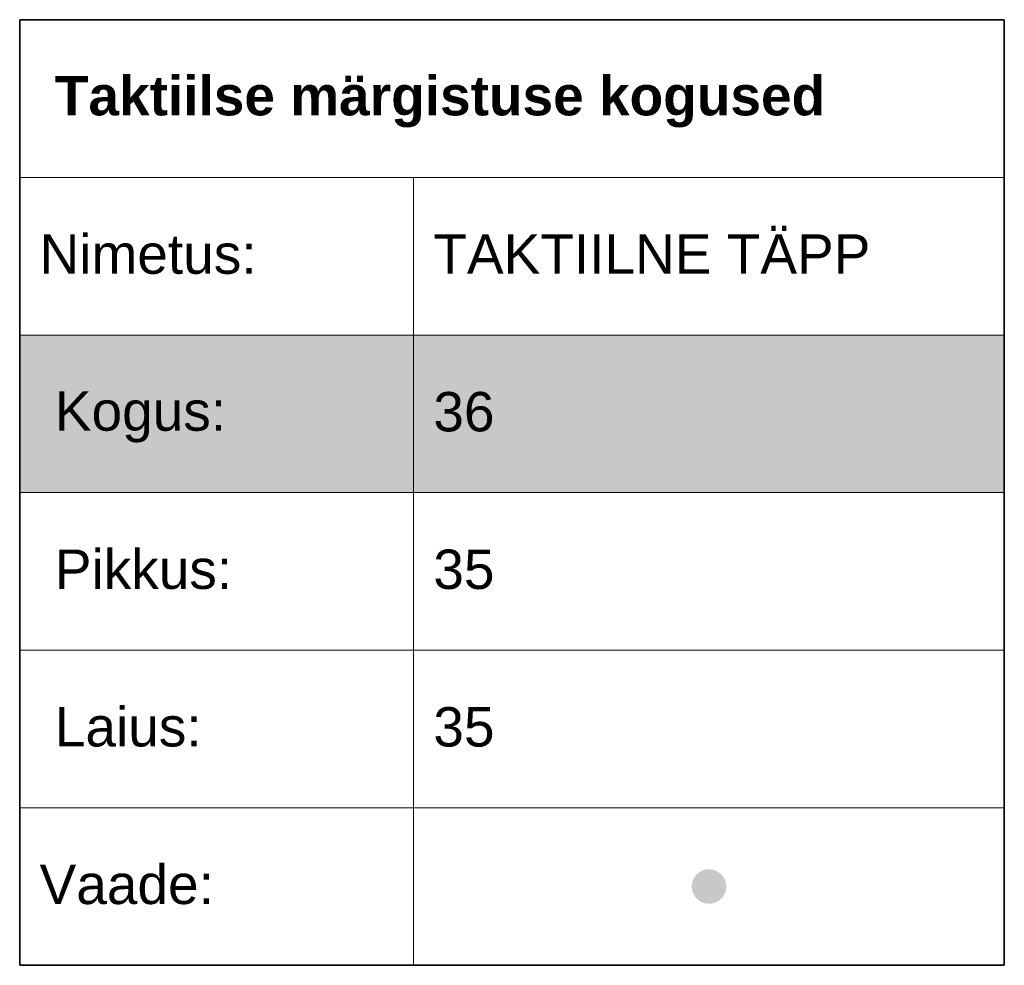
# Model space of a CAD drawing. Header units: millimetres. Extents: x -469965 to -394737, y -22321 to 14469.
# Tile 33 of 256: x -461740 to -456739, y 9668 to 14469. Entities that reach past the tile are written whole.
import ezdxf

# ---------------------------------------------------------------- set-up
doc = ezdxf.new("R2010")
doc.units = ezdxf.units.MM
doc.header["$MEASUREMENT"] = 0
doc.layers.add('Drawing & Figure', color=7, linetype='Continuous')
for name, color, linetype, lineweight in [('Drawing & Figure_Pen_No__1', 7, 'Continuous', 13), ('Drawing & Figure_Pen_No__100', 7, 'Continuous', 20), ('Drawing & Figure_Pen_No__21', 7, 'Continuous', 35)]:
    doc.layers.add(name, color=color, linetype=linetype, lineweight=lineweight)
doc.styles.add('GENERATED_STYLE_2', font='arial.ttf')
doc.styles.add('GENERATED_STYLE_4', font='arial.ttf')

msp = doc.modelspace()

# ---------------------------------------------------------------- hatches: boundary and pattern name
at = {"layer": 'Drawing & Figure', "linetype": 'Continuous', "lineweight": 0, "true_color": 0xdddddd}
msp.add_hatch(color=254, dxfattribs=at).paths.add_polyline_path([(-461739.9, 12868), (-461739.9, 12068), (-456738.9, 12068), (-456738.9, 12868)])
at = {"layer": 'Drawing & Figure', "linetype": 'Continuous', "lineweight": 0}
msp.add_hatch(color=1, dxfattribs=at).paths.add_polyline_path([(-458310.8, 10017.6), (-458301, 10005.9), (-458289.3, 9996), (-458276, 9988.4), (-458261.6, 9983.1), (-458246.5, 9980.5), (-458231.2, 9980.5), (-458216.1, 9983.1), (-458201.8, 9988.4), (-458188.5, 9996), (-458176.8, 10005.9), (-458166.9, 10017.6), (-458159.3, 10030.9), (-458154, 10045.2), (-458151.4, 10060.3), (-458151.4, 10068), (-458151.4, 10075.6), (-458154, 10090.7), (-458159.3, 10105.1), (-458166.9, 10118.4), (-458176.8, 10130.1), (-458188.5, 10139.9), (-458201.8, 10147.6), (-458216.1, 10152.8), (-458231.2, 10155.5), (-458246.5, 10155.5), (-458261.6, 10152.8), (-458276, 10147.6), (-458289.3, 10139.9), (-458301, 10130.1), (-458310.8, 10118.4), (-458318.5, 10105.1), (-458323.7, 10090.7), (-458326.4, 10075.6), (-458326.4, 10068), (-458326.4, 10060.3), (-458323.7, 10045.2), (-458318.5, 10030.9)])

# ---------------------------------------------------------------- linework, layer by layer
at = {"layer": 'Drawing & Figure_Pen_No__100', "color": 7, "linetype": 'Continuous', "lineweight": 20}
for points in [[(-461738.9, 14468), (-456738.9, 14468)], [(-461738.9, 14468), (-461738.9, 13668)], [(-461738.9, 13668), (-461738.9, 12868)], [(-461738.9, 13668), (-459738.9, 13668)], [(-459738.9, 13668), (-459738.9, 12868)], [(-459738.9, 13668), (-456738.9, 13668)], [(-459738.9, 13668), (-459738.9, 12868)], [(-459738.9, 13668), (-456738.9, 13668)], [(-459738.9, 13668), (-459738.9, 12868)], [(-459738.9, 13668), (-456738.9, 13668)], [(-459738.9, 13668), (-459738.9, 12868)], [(-459738.9, 13668), (-456738.9, 13668)], [(-456738.9, 13668), (-456738.9, 12868)], [(-456738.9, 13668), (-456738.9, 12868)], [(-461738.9, 12868), (-459738.9, 12868)], [(-461738.9, 12868), (-461738.9, 12068)], [(-459738.9, 12868), (-456738.9, 12868)], [(-459738.9, 12868), (-459738.9, 12068)], [(-459738.9, 12868), (-456738.9, 12868)], [(-459738.9, 12868), (-459738.9, 12068)], [(-459738.9, 12868), (-459738.9, 12068)], [(-459738.9, 12868), (-459738.9, 12068)], [(-456738.9, 12868), (-456738.9, 12068)], [(-456738.9, 12868), (-456738.9, 12068)], [(-461738.9, 12068), (-459738.9, 12068)], [(-461738.9, 12068), (-461738.9, 11268)], [(-459738.9, 12068), (-456738.9, 12068)], [(-459738.9, 12068), (-459738.9, 11268)], [(-459738.9, 12068), (-456738.9, 12068)], [(-459738.9, 12068), (-459738.9, 11268)], [(-459738.9, 12068), (-459738.9, 11268)], [(-459738.9, 12068), (-459738.9, 11268)], [(-456738.9, 12068), (-456738.9, 11268)], [(-456738.9, 12068), (-456738.9, 11268)], [(-461738.9, 11268), (-459738.9, 11268)], [(-461738.9, 11268), (-461738.9, 10468)], [(-459738.9, 11268), (-456738.9, 11268)], [(-459738.9, 11268), (-459738.9, 10468)], [(-459738.9, 11268), (-456738.9, 11268)], [(-459738.9, 11268), (-459738.9, 10468)], [(-459738.9, 11268), (-459738.9, 10468)], [(-459738.9, 11268), (-459738.9, 10468)], [(-456738.9, 11268), (-456738.9, 10468)], [(-456738.9, 11268), (-456738.9, 10468)], [(-461738.9, 10468), (-459738.9, 10468)], [(-461738.9, 10468), (-461738.9, 9668)], [(-459738.9, 10468), (-456738.9, 10468)], [(-459738.9, 10468), (-459738.9, 9668)], [(-459738.9, 10468), (-456738.9, 10468)], [(-459738.9, 10468), (-459738.9, 9668)], [(-459738.9, 10468), (-459738.9, 9668)], [(-459738.9, 10468), (-459738.9, 9668)], [(-456738.9, 10468), (-456738.9, 9668)], [(-456738.9, 10468), (-456738.9, 9668)], [(-461738.9, 9668), (-459738.9, 9668)], [(-459738.9, 9668), (-456738.9, 9668)], [(-459738.9, 9668), (-456738.9, 9668)]]:
    msp.add_lwpolyline(points, dxfattribs=at)
at = {"layer": 'Drawing & Figure_Pen_No__21', "color": 7, "linetype": 'Continuous', "lineweight": 35}
for points in [[(-461739.9, 14469), (-456738.9, 14469)], [(-461739.9, 9668), (-461739.9, 14469)], [(-456738.9, 14469), (-456738.9, 9668)], [(-456738.9, 9668), (-461739.9, 9668)]]:
    msp.add_lwpolyline(points, dxfattribs=at)

# ---------------------------------------------------------------- texts
at = {"layer": 'Drawing & Figure_Pen_No__1', "color": 7, "linetype": 'Continuous', "lineweight": 13, "char_height": 200, "attachment_point": 7}
for s, insert, style in [('\\A1;{\\pql;\\fArial Baltic|b1|i0|c186|p34; Taktiilse märgistuse kogused}', (-461638.9, 13921.6), 'GENERATED_STYLE_4'), ('\\A1;{\\pql;\\fArial Baltic|b0|i0|c186|p34;TAKTIILNE TÄPP}', (-459638.9, 13179.4), 'GENERATED_STYLE_2'), ('\\A1;{\\pql;\\fArial Baltic|b0|i0|c186|p34;Nimetus:}', (-461638.9, 13176.2), 'GENERATED_STYLE_2'), ('\\A1;{\\pql;\\fArial Baltic|b0|i0|c186|p34;36}', (-459638.9, 12375.9), 'GENERATED_STYLE_2'), ('\\A1;{\\pql;\\fArial Baltic|b0|i0|c186|p34; Kogus:}', (-461638.9, 12321.8), 'GENERATED_STYLE_2'), ('\\A1;{\\pql;\\fArial Baltic|b0|i0|c186|p34; Pikkus:}', (-461638.9, 11576.2), 'GENERATED_STYLE_2'), ('\\A1;{\\pql;\\fArial Baltic|b0|i0|c186|p34;35}', (-459638.9, 11575.9), 'GENERATED_STYLE_2'), ('\\A1;{\\pql;\\fArial Baltic|b0|i0|c186|p34; Laius:}', (-461638.9, 10776.2), 'GENERATED_STYLE_2'), ('\\A1;{\\pql;\\fArial Baltic|b0|i0|c186|p34;35}', (-459638.9, 10775.9), 'GENERATED_STYLE_2'), ('\\A1;{\\pql;\\fArial Baltic|b0|i0|c186|p34;Vaade:}', (-461638.9, 9976.2), 'GENERATED_STYLE_2')]:
    msp.add_mtext(s, dxfattribs=dict(at, insert=insert, style=style))

doc.saveas('drawing.dxf')
